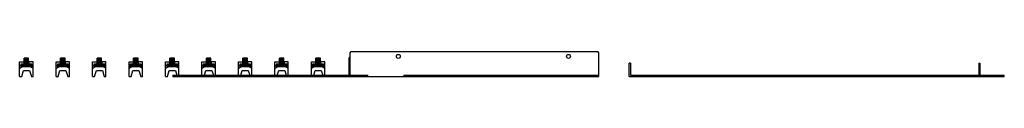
# Model space of a CAD drawing. Header units: millimetres. Extents: x 224 to 1844, y 1416 to 1457.
import ezdxf

# ---------------------------------------------------------------- set-up
doc = ezdxf.new("R2010")
doc.units = ezdxf.units.MM
doc.header["$LTSCALE"] = 187.963399
doc.layers.get('0').update_dxf_attribs({"linetype": 'CONTINUOUS'})

msp = doc.modelspace()

# ---------------------------------------------------------------- linework, layer by layer
at = {"color": 7, "linetype": 'Continuous'}
for p, q in [((230.8, 1437.5), (230.8, 1446)), ((238.3, 1446), (230.8, 1446)), ((230.8, 1445.4), (238.3, 1445.4)), ((230.8, 1444.5), (238.3, 1444.5)), ((230.8, 1443.2), (238.3, 1443.2)), ((230.8, 1442), (238.3, 1442)), ((238.3, 1437.5), (238.3, 1446)), ((290.8, 1437.5), (290.8, 1446)), ((298.3, 1446), (290.8, 1446)), ((290.8, 1445.4), (298.3, 1445.4)), ((290.8, 1444.5), (298.3, 1444.5)), ((290.8, 1443.2), (298.3, 1443.2)), ((290.8, 1442), (298.3, 1442)), ((298.3, 1437.5), (298.3, 1446)), ((350.8, 1437.5), (350.8, 1446)), ((358.3, 1446), (350.8, 1446)), ((350.8, 1445.4), (358.3, 1445.4)), ((350.8, 1444.5), (358.3, 1444.5)), ((350.8, 1443.2), (358.3, 1443.2)), ((350.8, 1442), (358.3, 1442)), ((358.3, 1437.5), (358.3, 1446)), ((410.8, 1437.5), (410.8, 1446)), ((418.3, 1446), (410.8, 1446)), ((410.8, 1445.4), (418.3, 1445.4)), ((410.8, 1444.5), (418.3, 1444.5)), ((410.8, 1443.2), (418.3, 1443.2)), ((410.8, 1442), (418.3, 1442)), ((418.3, 1437.5), (418.3, 1446)), ((470.8, 1437.5), (470.8, 1446)), ((478.3, 1446), (470.8, 1446)), ((470.8, 1445.4), (478.3, 1445.4)), ((470.8, 1444.5), (478.3, 1444.5)), ((470.8, 1443.2), (478.3, 1443.2)), ((470.8, 1442), (478.3, 1442)), ((478.3, 1437.5), (478.3, 1446)), ((530.8, 1437.5), (530.8, 1446)), ((538.3, 1446), (530.8, 1446)), ((530.8, 1445.4), (538.3, 1445.4)), ((530.8, 1444.5), (538.3, 1444.5)), ((530.8, 1443.2), (538.3, 1443.2)), ((530.8, 1442), (538.3, 1442)), ((538.3, 1437.5), (538.3, 1446)), ((590.8, 1437.5), (590.8, 1446)), ((598.3, 1446), (590.8, 1446)), ((590.8, 1445.4), (598.3, 1445.4)), ((590.8, 1444.5), (598.3, 1444.5)), ((590.8, 1443.2), (598.3, 1443.2)), ((590.8, 1442), (598.3, 1442)), ((598.3, 1437.5), (598.3, 1446)), ((650.8, 1437.5), (650.8, 1446)), ((658.3, 1446), (650.8, 1446)), ((650.8, 1445.4), (658.3, 1445.4)), ((650.8, 1444.5), (658.3, 1444.5)), ((650.8, 1443.2), (658.3, 1443.2)), ((650.8, 1442), (658.3, 1442)), ((658.3, 1437.5), (658.3, 1446)), ((710.8, 1437.5), (710.8, 1446)), ((718.3, 1446), (710.8, 1446)), ((710.8, 1445.4), (718.3, 1445.4)), ((710.8, 1444.5), (718.3, 1444.5)), ((710.8, 1443.2), (718.3, 1443.2)), ((710.8, 1442), (718.3, 1442)), ((718.3, 1437.5), (718.3, 1446)), ((765.5, 1418), (765.5, 1447)), ((766.5, 1447), (765.5, 1447)), ((765.5, 1445), (766.5, 1445)), ((768.5, 1457), (766.5, 1455)), ((766.5, 1455), (766.5, 1418)), ((768.5, 1457), (1174.5, 1457)), ((1176.5, 1455), (1174.5, 1457)), ((1176.5, 1416), (1176.5, 1455)), ((223.5, 1416), (223.5, 1440)), ((223.5, 1440), (230.8, 1440)), ((223.5, 1434), (225.5, 1434)), ((223.5, 1430), (225.5, 1430)), ((225.5, 1436), (225.5, 1430)), ((230.5, 1436), (225.5, 1436)), ((225.5, 1432), (227.5, 1432)), ((225.7, 1436), (225.7, 1432)), ((226.8, 1416), (229.7, 1426)), ((227.5, 1436), (227.5, 1432)), ((227.5, 1436), (229.5, 1434.5)), ((227.5, 1432), (229.5, 1433.5)), ((241.5, 1432), (227.5, 1432)), ((229.5, 1433.5), (229.5, 1434.5)), ((229.5, 1434.5), (231.7, 1434.5)), ((239.5, 1433.5), (229.5, 1433.5)), ((229.7, 1426), (239.7, 1426)), ((230.5, 1440), (230.5, 1436)), ((230.5, 1436), (231.7, 1434.5)), ((238.5, 1436), (230.5, 1436)), ((230.8, 1440.7), (238.3, 1440.7)), ((230.8, 1439.5), (238.3, 1439.5)), ((230.8, 1438.2), (238.3, 1438.2)), ((230.8, 1437.5), (238.3, 1437.5)), ((231.7, 1434.5), (237.4, 1434.5)), ((238.5, 1436), (237.4, 1434.5)), ((237.4, 1434.5), (239.5, 1434.5)), ((245.5, 1440), (238.3, 1440)), ((238.5, 1440), (238.5, 1436)), ((243.5, 1436), (238.5, 1436)), ((241.5, 1436), (239.5, 1434.5)), ((239.5, 1434.5), (239.5, 1433.5)), ((241.5, 1432), (239.5, 1433.5)), ((239.7, 1426), (242.8, 1416)), ((241.5, 1436), (241.5, 1432)), ((241.5, 1432), (243.5, 1432)), ((243.3, 1436), (243.3, 1432)), ((243.5, 1430), (243.5, 1436)), ((245.5, 1434), (243.5, 1434)), ((245.5, 1430), (243.5, 1430)), ((245.5, 1416), (245.5, 1440)), ((283.5, 1416), (283.5, 1440)), ((283.5, 1440), (290.8, 1440)), ((283.5, 1434), (285.5, 1434)), ((283.5, 1430), (285.5, 1430)), ((285.5, 1436), (285.5, 1430)), ((290.5, 1436), (285.5, 1436)), ((285.5, 1432), (287.5, 1432)), ((285.7, 1436), (285.7, 1432)), ((286.8, 1416), (289.7, 1426)), ((287.5, 1436), (287.5, 1432)), ((287.5, 1436), (289.5, 1434.5)), ((287.5, 1432), (289.5, 1433.5)), ((301.5, 1432), (287.5, 1432)), ((289.5, 1433.5), (289.5, 1434.5)), ((289.5, 1434.5), (291.7, 1434.5)), ((299.5, 1433.5), (289.5, 1433.5)), ((289.7, 1426), (299.7, 1426)), ((290.5, 1440), (290.5, 1436)), ((290.5, 1436), (291.7, 1434.5)), ((298.5, 1436), (290.5, 1436)), ((290.8, 1440.7), (298.3, 1440.7)), ((290.8, 1439.5), (298.3, 1439.5)), ((290.8, 1438.2), (298.3, 1438.2)), ((290.8, 1437.5), (298.3, 1437.5)), ((291.7, 1434.5), (297.4, 1434.5)), ((298.5, 1436), (297.4, 1434.5)), ((297.4, 1434.5), (299.5, 1434.5)), ((305.5, 1440), (298.3, 1440)), ((298.5, 1440), (298.5, 1436)), ((303.5, 1436), (298.5, 1436)), ((301.5, 1436), (299.5, 1434.5)), ((299.5, 1434.5), (299.5, 1433.5)), ((301.5, 1432), (299.5, 1433.5)), ((299.7, 1426), (302.8, 1416)), ((301.5, 1436), (301.5, 1432)), ((301.5, 1432), (303.5, 1432)), ((303.3, 1436), (303.3, 1432)), ((303.5, 1430), (303.5, 1436)), ((305.5, 1434), (303.5, 1434)), ((305.5, 1430), (303.5, 1430)), ((305.5, 1416), (305.5, 1440)), ((343.5, 1416), (343.5, 1440)), ((343.5, 1440), (350.8, 1440)), ((343.5, 1434), (345.5, 1434)), ((343.5, 1430), (345.5, 1430)), ((345.5, 1436), (345.5, 1430)), ((350.5, 1436), (345.5, 1436)), ((345.5, 1432), (347.5, 1432)), ((345.7, 1436), (345.7, 1432)), ((346.8, 1416), (349.7, 1426)), ((347.5, 1436), (347.5, 1432)), ((347.5, 1436), (349.5, 1434.5)), ((347.5, 1432), (349.5, 1433.5)), ((361.5, 1432), (347.5, 1432)), ((349.5, 1433.5), (349.5, 1434.5)), ((349.5, 1434.5), (351.7, 1434.5)), ((359.5, 1433.5), (349.5, 1433.5)), ((349.7, 1426), (359.7, 1426)), ((350.5, 1440), (350.5, 1436)), ((350.5, 1436), (351.7, 1434.5)), ((358.5, 1436), (350.5, 1436)), ((350.8, 1440.7), (358.3, 1440.7)), ((350.8, 1439.5), (358.3, 1439.5)), ((350.8, 1438.2), (358.3, 1438.2)), ((350.8, 1437.5), (358.3, 1437.5)), ((351.7, 1434.5), (357.4, 1434.5)), ((358.5, 1436), (357.4, 1434.5)), ((357.4, 1434.5), (359.5, 1434.5)), ((365.5, 1440), (358.3, 1440)), ((358.5, 1440), (358.5, 1436)), ((363.5, 1436), (358.5, 1436)), ((361.5, 1436), (359.5, 1434.5)), ((359.5, 1434.5), (359.5, 1433.5)), ((361.5, 1432), (359.5, 1433.5)), ((359.7, 1426), (362.8, 1416)), ((361.5, 1436), (361.5, 1432)), ((361.5, 1432), (363.5, 1432)), ((363.3, 1436), (363.3, 1432)), ((363.5, 1430), (363.5, 1436)), ((365.5, 1434), (363.5, 1434)), ((365.5, 1430), (363.5, 1430)), ((365.5, 1416), (365.5, 1440)), ((403.5, 1416), (403.5, 1440)), ((403.5, 1440), (410.8, 1440)), ((403.5, 1434), (405.5, 1434)), ((403.5, 1430), (405.5, 1430)), ((405.5, 1436), (405.5, 1430)), ((410.5, 1436), (405.5, 1436)), ((405.5, 1432), (407.5, 1432)), ((405.7, 1436), (405.7, 1432)), ((406.8, 1416), (409.7, 1426)), ((407.5, 1436), (407.5, 1432)), ((407.5, 1436), (409.5, 1434.5)), ((407.5, 1432), (409.5, 1433.5)), ((421.5, 1432), (407.5, 1432)), ((409.5, 1433.5), (409.5, 1434.5)), ((409.5, 1434.5), (411.7, 1434.5)), ((419.5, 1433.5), (409.5, 1433.5)), ((409.7, 1426), (419.7, 1426)), ((410.5, 1440), (410.5, 1436)), ((410.5, 1436), (411.7, 1434.5)), ((418.5, 1436), (410.5, 1436)), ((410.8, 1440.7), (418.3, 1440.7)), ((410.8, 1439.5), (418.3, 1439.5)), ((410.8, 1438.2), (418.3, 1438.2)), ((410.8, 1437.5), (418.3, 1437.5)), ((411.7, 1434.5), (417.4, 1434.5)), ((418.5, 1436), (417.4, 1434.5)), ((417.4, 1434.5), (419.5, 1434.5)), ((425.5, 1440), (418.3, 1440)), ((418.5, 1440), (418.5, 1436)), ((423.5, 1436), (418.5, 1436)), ((421.5, 1436), (419.5, 1434.5)), ((419.5, 1434.5), (419.5, 1433.5)), ((421.5, 1432), (419.5, 1433.5)), ((419.7, 1426), (422.8, 1416)), ((421.5, 1436), (421.5, 1432)), ((421.5, 1432), (423.5, 1432)), ((423.3, 1436), (423.3, 1432)), ((423.5, 1430), (423.5, 1436)), ((425.5, 1434), (423.5, 1434)), ((425.5, 1430), (423.5, 1430)), ((425.5, 1416), (425.5, 1440)), ((463.5, 1416), (463.5, 1440)), ((463.5, 1440), (470.8, 1440)), ((463.5, 1434), (465.5, 1434)), ((463.5, 1430), (465.5, 1430)), ((465.5, 1436), (465.5, 1430)), ((470.5, 1436), (465.5, 1436)), ((465.5, 1432), (467.5, 1432)), ((465.7, 1436), (465.7, 1432)), ((466.8, 1416), (469.7, 1426)), ((467.5, 1436), (467.5, 1432)), ((467.5, 1436), (469.5, 1434.5)), ((467.5, 1432), (469.5, 1433.5)), ((481.5, 1432), (467.5, 1432)), ((469.5, 1433.5), (469.5, 1434.5)), ((469.5, 1434.5), (471.7, 1434.5)), ((479.5, 1433.5), (469.5, 1433.5)), ((469.7, 1426), (479.7, 1426)), ((470.5, 1440), (470.5, 1436)), ((470.5, 1436), (471.7, 1434.5)), ((478.5, 1436), (470.5, 1436)), ((470.8, 1440.7), (478.3, 1440.7)), ((470.8, 1439.5), (478.3, 1439.5)), ((470.8, 1438.2), (478.3, 1438.2)), ((470.8, 1437.5), (478.3, 1437.5)), ((471.7, 1434.5), (477.4, 1434.5)), ((478.5, 1436), (477.4, 1434.5)), ((477.4, 1434.5), (479.5, 1434.5)), ((485.5, 1440), (478.3, 1440)), ((478.5, 1440), (478.5, 1436)), ((483.5, 1436), (478.5, 1436)), ((481.5, 1436), (479.5, 1434.5)), ((479.5, 1434.5), (479.5, 1433.5)), ((481.5, 1432), (479.5, 1433.5)), ((479.7, 1426), (482.2, 1418)), ((481.5, 1436), (481.5, 1432)), ((481.5, 1432), (483.5, 1432)), ((483.3, 1436), (483.3, 1432)), ((483.5, 1430), (483.5, 1436)), ((485.5, 1434), (483.5, 1434)), ((485.5, 1430), (483.5, 1430)), ((485.5, 1418), (485.5, 1440)), ((523.5, 1418), (523.5, 1440)), ((523.5, 1440), (530.8, 1440)), ((523.5, 1434), (525.5, 1434)), ((523.5, 1430), (525.5, 1430)), ((525.5, 1436), (525.5, 1430)), ((530.5, 1436), (525.5, 1436)), ((525.5, 1432), (527.5, 1432)), ((525.7, 1436), (525.7, 1432)), ((527.4, 1418), (529.7, 1426)), ((527.5, 1436), (527.5, 1432)), ((527.5, 1436), (529.5, 1434.5)), ((527.5, 1432), (529.5, 1433.5)), ((541.5, 1432), (527.5, 1432)), ((529.5, 1433.5), (529.5, 1434.5)), ((529.5, 1434.5), (531.7, 1434.5)), ((539.5, 1433.5), (529.5, 1433.5)), ((529.7, 1426), (539.7, 1426)), ((530.5, 1440), (530.5, 1436)), ((530.5, 1436), (531.7, 1434.5)), ((538.5, 1436), (530.5, 1436)), ((530.8, 1440.7), (538.3, 1440.7)), ((530.8, 1439.5), (538.3, 1439.5)), ((530.8, 1438.2), (538.3, 1438.2)), ((530.8, 1437.5), (538.3, 1437.5)), ((531.7, 1434.5), (537.4, 1434.5)), ((538.5, 1436), (537.4, 1434.5)), ((537.4, 1434.5), (539.5, 1434.5)), ((545.5, 1440), (538.3, 1440)), ((538.5, 1440), (538.5, 1436)), ((543.5, 1436), (538.5, 1436)), ((541.5, 1436), (539.5, 1434.5)), ((539.5, 1434.5), (539.5, 1433.5)), ((541.5, 1432), (539.5, 1433.5)), ((539.7, 1426), (542.2, 1418)), ((541.5, 1436), (541.5, 1432)), ((541.5, 1432), (543.5, 1432)), ((543.3, 1436), (543.3, 1432)), ((543.5, 1430), (543.5, 1436)), ((545.5, 1434), (543.5, 1434)), ((545.5, 1430), (543.5, 1430)), ((545.5, 1418), (545.5, 1440)), ((583.5, 1418), (583.5, 1440)), ((583.5, 1440), (590.8, 1440)), ((583.5, 1434), (585.5, 1434)), ((583.5, 1430), (585.5, 1430)), ((585.5, 1436), (585.5, 1430)), ((590.5, 1436), (585.5, 1436)), ((585.5, 1432), (587.5, 1432)), ((585.7, 1436), (585.7, 1432)), ((587.4, 1418), (589.7, 1426)), ((587.5, 1436), (587.5, 1432)), ((587.5, 1436), (589.5, 1434.5)), ((587.5, 1432), (589.5, 1433.5)), ((601.5, 1432), (587.5, 1432)), ((589.5, 1433.5), (589.5, 1434.5)), ((589.5, 1434.5), (591.7, 1434.5)), ((599.5, 1433.5), (589.5, 1433.5)), ((589.7, 1426), (599.7, 1426)), ((590.5, 1440), (590.5, 1436)), ((590.5, 1436), (591.7, 1434.5)), ((598.5, 1436), (590.5, 1436)), ((590.8, 1440.7), (598.3, 1440.7)), ((590.8, 1439.5), (598.3, 1439.5)), ((590.8, 1438.2), (598.3, 1438.2)), ((590.8, 1437.5), (598.3, 1437.5)), ((591.7, 1434.5), (597.4, 1434.5)), ((598.5, 1436), (597.4, 1434.5)), ((597.4, 1434.5), (599.5, 1434.5)), ((605.5, 1440), (598.3, 1440)), ((598.5, 1440), (598.5, 1436)), ((603.5, 1436), (598.5, 1436)), ((601.5, 1436), (599.5, 1434.5)), ((599.5, 1434.5), (599.5, 1433.5)), ((601.5, 1432), (599.5, 1433.5)), ((599.7, 1426), (602.2, 1418)), ((601.5, 1436), (601.5, 1432)), ((601.5, 1432), (603.5, 1432)), ((603.3, 1436), (603.3, 1432)), ((603.5, 1430), (603.5, 1436)), ((605.5, 1434), (603.5, 1434)), ((605.5, 1430), (603.5, 1430)), ((605.5, 1418), (605.5, 1440)), ((643.5, 1418), (643.5, 1440)), ((643.5, 1440), (650.8, 1440)), ((643.5, 1434), (645.5, 1434)), ((643.5, 1430), (645.5, 1430)), ((645.5, 1436), (645.5, 1430)), ((650.5, 1436), (645.5, 1436)), ((645.5, 1432), (647.5, 1432)), ((645.7, 1436), (645.7, 1432)), ((647.4, 1418), (649.7, 1426)), ((647.5, 1436), (647.5, 1432)), ((647.5, 1436), (649.5, 1434.5)), ((647.5, 1432), (649.5, 1433.5)), ((661.5, 1432), (647.5, 1432)), ((649.5, 1433.5), (649.5, 1434.5)), ((649.5, 1434.5), (651.7, 1434.5)), ((659.5, 1433.5), (649.5, 1433.5)), ((649.7, 1426), (659.7, 1426)), ((650.5, 1440), (650.5, 1436)), ((650.5, 1436), (651.7, 1434.5)), ((658.5, 1436), (650.5, 1436)), ((650.8, 1440.7), (658.3, 1440.7)), ((650.8, 1439.5), (658.3, 1439.5)), ((650.8, 1438.2), (658.3, 1438.2)), ((650.8, 1437.5), (658.3, 1437.5)), ((651.7, 1434.5), (657.4, 1434.5)), ((658.5, 1436), (657.4, 1434.5)), ((657.4, 1434.5), (659.5, 1434.5)), ((665.5, 1440), (658.3, 1440)), ((658.5, 1440), (658.5, 1436)), ((663.5, 1436), (658.5, 1436)), ((661.5, 1436), (659.5, 1434.5)), ((659.5, 1434.5), (659.5, 1433.5)), ((661.5, 1432), (659.5, 1433.5)), ((659.7, 1426), (662.2, 1418)), ((661.5, 1436), (661.5, 1432)), ((661.5, 1432), (663.5, 1432)), ((663.3, 1436), (663.3, 1432)), ((663.5, 1430), (663.5, 1436)), ((665.5, 1434), (663.5, 1434)), ((665.5, 1430), (663.5, 1430)), ((665.5, 1418), (665.5, 1440)), ((703.5, 1418), (703.5, 1440)), ((703.5, 1440), (710.8, 1440)), ((703.5, 1434), (705.5, 1434)), ((703.5, 1430), (705.5, 1430)), ((705.5, 1436), (705.5, 1430)), ((710.5, 1436), (705.5, 1436)), ((705.5, 1432), (707.5, 1432)), ((705.7, 1436), (705.7, 1432)), ((707.4, 1418), (709.7, 1426)), ((707.5, 1436), (707.5, 1432)), ((707.5, 1436), (709.5, 1434.5)), ((707.5, 1432), (709.5, 1433.5)), ((721.5, 1432), (707.5, 1432)), ((709.5, 1433.5), (709.5, 1434.5)), ((709.5, 1434.5), (711.7, 1434.5)), ((719.5, 1433.5), (709.5, 1433.5)), ((709.7, 1426), (719.7, 1426)), ((710.5, 1440), (710.5, 1436)), ((710.5, 1436), (711.7, 1434.5)), ((718.5, 1436), (710.5, 1436)), ((710.8, 1440.7), (718.3, 1440.7)), ((710.8, 1439.5), (718.3, 1439.5)), ((710.8, 1438.2), (718.3, 1438.2)), ((710.8, 1437.5), (718.3, 1437.5)), ((711.7, 1434.5), (717.4, 1434.5)), ((718.5, 1436), (717.4, 1434.5)), ((717.4, 1434.5), (719.5, 1434.5)), ((725.5, 1440), (718.3, 1440)), ((718.5, 1440), (718.5, 1436)), ((723.5, 1436), (718.5, 1436)), ((721.5, 1436), (719.5, 1434.5)), ((719.5, 1434.5), (719.5, 1433.5)), ((721.5, 1432), (719.5, 1433.5)), ((719.7, 1426), (722.2, 1418)), ((721.5, 1436), (721.5, 1432)), ((721.5, 1432), (723.5, 1432)), ((723.3, 1436), (723.3, 1432)), ((723.5, 1430), (723.5, 1436)), ((725.5, 1434), (723.5, 1434)), ((725.5, 1430), (723.5, 1430)), ((725.5, 1418), (725.5, 1440)), ((1228.5, 1438), (1226.5, 1438)), ((1226.5, 1416), (1226.5, 1438)), ((1228.5, 1438), (1228.5, 1418)), ((1801.5, 1438), (1803.5, 1438)), ((1801.5, 1438), (1801.5, 1418)), ((1803.5, 1438), (1803.5, 1416)), ((223.5, 1416), (226.8, 1416)), ((242.8, 1416), (245.5, 1416)), ((283.5, 1416), (286.8, 1416)), ((302.8, 1416), (305.5, 1416)), ((343.5, 1416), (346.8, 1416)), ((362.8, 1416), (365.5, 1416)), ((403.5, 1416), (406.8, 1416)), ((422.8, 1416), (425.5, 1416)), ((463.5, 1416), (466.8, 1416)), ((475.5, 1418), (475.5, 1416)), ((475.5, 1418), (796.5, 1418)), ((475.5, 1416), (1176.5, 1416)), ((480.5, 1416), (480.5, 1418)), ((791.5, 1418), (791.5, 1416)), ((796.5, 1416), (796.5, 1418)), ((855.5, 1418), (855.5, 1416)), ((855.5, 1418), (1176.5, 1418)), ((860.5, 1416), (860.5, 1418)), ((1171.5, 1418), (1171.5, 1416)), ((1226.5, 1416), (1843.5, 1416)), ((1228.5, 1418), (1843.5, 1418)), ((1230.5, 1418), (1230.5, 1416)), ((1233, 1416), (1233, 1418)), ((1247, 1418), (1247, 1416)), ((1249.5, 1416), (1249.5, 1418)), ((1575.5, 1418), (1575.5, 1416)), ((1578, 1416), (1578, 1418)), ((1592, 1418), (1592, 1416)), ((1594.5, 1416), (1594.5, 1418)), ((1783.5, 1418), (1783.5, 1416)), ((1784.4, 1416), (1784.4, 1418)), ((1784.6, 1418), (1784.6, 1416)), ((1785.5, 1418), (1785.5, 1416)), ((1804.4, 1416), (1804.4, 1418)), ((1804.6, 1418), (1804.6, 1416)), ((1805.5, 1416), (1805.5, 1418)), ((1835.5, 1416), (1835.5, 1418)), ((1841.5, 1416), (1841.5, 1418)), ((1843.5, 1416), (1843.5, 1418))]:
    msp.add_line(p, q, dxfattribs=at)
for centre in [(846.5, 1449), (1126.5, 1449)]:
    msp.add_circle(centre, 3.25, dxfattribs=at)

doc.saveas('drawing.dxf')
